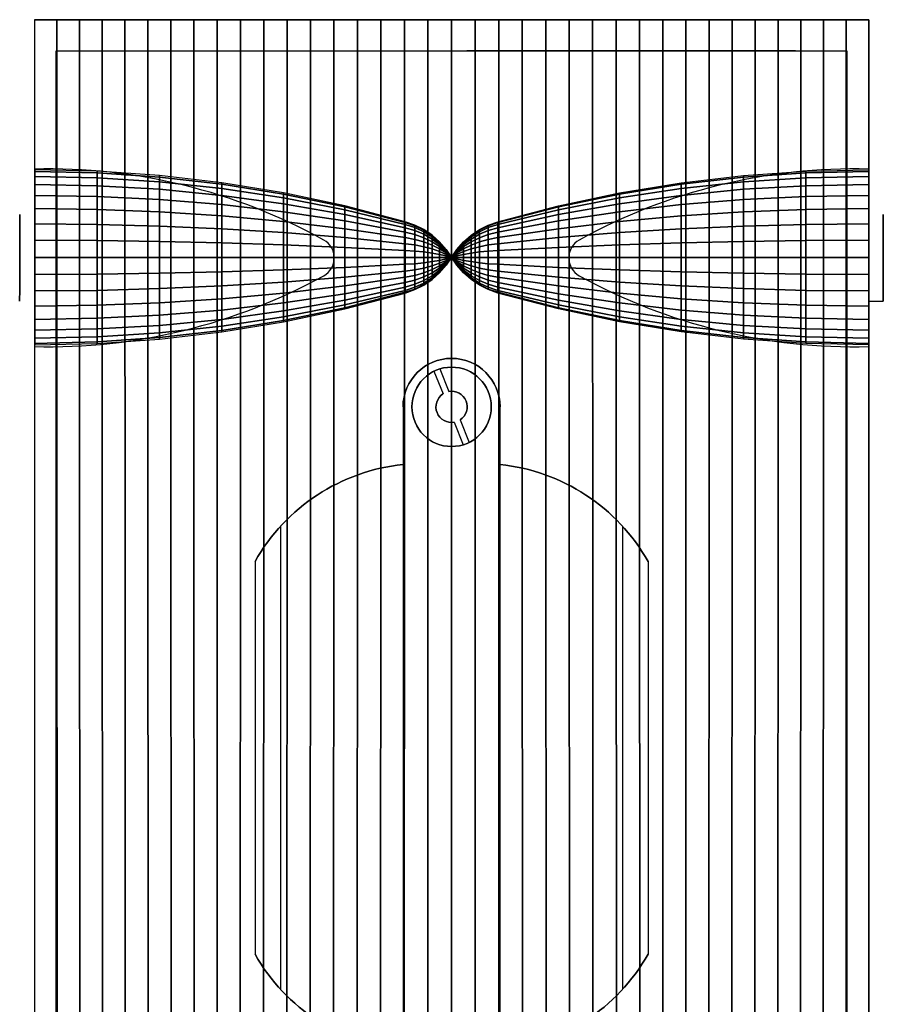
# Model space of a CAD drawing. Extents: x -12.2 to -1.6, y 35.5 to 53.9.
# Tile 2 of 2: x -12.2 to -1.6, y 41.8 to 53.9. Entities that reach past the tile are written whole.
import ezdxf

# ---------------------------------------------------------------- set-up
doc = ezdxf.new("R2010")
doc.units = 0
doc.header["$LTSCALE"] = 0.02
doc.header["$MEASUREMENT"] = 0
doc.layers.add('ES-DEV', color=30, linetype='CONTINUOUS')

msp = doc.modelspace()

# ---------------------------------------------------------------- linework, layer by layer
at = {"layer": 'ES-DEV'}
for p, q in [((-1.76, 53.885, 23.75), (-1.76, 36.598, 23.75)), ((-1.76, 39.249, 22.95), (-1.76, 50.436, 22.95)), ((-1.76, 50.436, 23.75), (-1.582, 50.436, 23.75)), ((-7.015, 49.607, 24.55), (-6.904, 49.33, 24.55)), ((-7.086, 49.579, 24.55), (-6.975, 49.302, 24.55)), ((-7.464, 49.142, 24.55), (-7.464, 40.542, 24.55)), ((-6.277, 49.142, 24.55), (-6.277, 40.542, 24.55)), ((-6.765, 48.983, 24.55), (-6.654, 48.706, 24.55)), ((-6.837, 48.955, 24.55), (-6.726, 48.677, 24.55)), ((-8.964, 47.679, 24.55), (-8.964, 42.006, 24.55)), ((-4.777, 47.679, 24.55), (-4.777, 42.006, 24.55)), ((-9.277, 47.249, 24.55), (-9.277, 42.436, 24.55)), ((-4.464, 47.249, 24.55), (-4.464, 42.436, 24.55))]:
    msp.add_line(p, q, dxfattribs=at)
at = {"layer": 'ES-DEV', "extrusion": (0, 4.44089e-16, -1)}
for p, q in [((-1.76, 53.885, -0.8), (-1.76, 36.598, -0.8)), ((-1.76, 39.249), (-1.76, 50.436)), ((-1.76, 50.436, -0.8), (-1.582, 50.436, -0.8)), ((-7.015, 49.607, -1.6), (-6.904, 49.33, -1.6)), ((-7.086, 49.579, -1.6), (-6.975, 49.302, -1.6)), ((-7.464, 49.142, -1.6), (-7.464, 40.542, -1.6)), ((-6.277, 49.142, -1.6), (-6.277, 40.542, -1.6)), ((-6.765, 48.983, -1.6), (-6.654, 48.706, -1.6)), ((-6.837, 48.955, -1.6), (-6.726, 48.677, -1.6)), ((-8.964, 47.679, -1.6), (-8.964, 42.006, -1.6)), ((-4.777, 47.679, -1.6), (-4.777, 42.006, -1.6)), ((-9.277, 47.249, -1.6), (-9.277, 42.436, -1.6)), ((-4.464, 47.249, -1.6), (-4.464, 42.436, -1.6))]:
    msp.add_line(p, q, dxfattribs=at)
at = {"layer": 'ES-DEV', "extrusion": (-0.00020547, -1, 9.29108e-05)}
for p, q in [((-6.656, 53.504, 8.888), (-6.683, 53.504, 4.763)), ((-3.438, 53.503, 3.992), (-5.938, 53.504, 4.008)), ((-3.402, 53.504, 9.617), (-5.902, 53.504, 9.633)), ((-3.681, 53.503, 4.994), (-5.681, 53.504, 5.007)), ((-5.658, 53.504, 8.631), (-5.681, 53.504, 5.007)), ((-3.658, 53.504, 8.619), (-5.658, 53.504, 8.631)), ((-5.246, 53.504, 5.309), (-4.058, 53.503, 5.302)), ((-5.237, 53.504, 6.684), (-5.246, 53.504, 5.309)), ((-5.237, 53.504, 6.684), (-4.05, 53.504, 6.677)), ((-5.235, 53.504, 6.976), (-4.048, 53.504, 6.968)), ((-5.226, 53.504, 8.351), (-5.235, 53.504, 6.976)), ((-5.226, 53.504, 8.351), (-4.039, 53.504, 8.343)), ((-4.728, 53.504, 6.396), (-4.563, 53.504, 6.395)), ((-4.728, 53.504, 6.396), (-4.728, 53.504, 6.334)), ((-4.717, 53.504, 8.063), (-4.552, 53.504, 8.062)), ((-4.717, 53.504, 8.063), (-4.717, 53.504, 8)), ((-4.713, 53.504, 5.597), (-4.588, 53.504, 5.596)), ((-4.713, 53.504, 5.649), (-4.713, 53.504, 5.597)), ((-4.702, 53.504, 7.263), (-4.577, 53.504, 7.262)), ((-4.702, 53.504, 7.316), (-4.702, 53.504, 7.263)), ((-4.588, 53.504, 5.648), (-4.588, 53.504, 5.596)), ((-4.577, 53.504, 7.315), (-4.577, 53.504, 7.262)), ((-4.563, 53.504, 6.395), (-4.563, 53.504, 6.333)), ((-4.552, 53.504, 8.062), (-4.552, 53.504, 7.999)), ((-4.05, 53.504, 6.677), (-4.058, 53.503, 5.302)), ((-4.039, 53.504, 8.343), (-4.048, 53.504, 6.968)), ((-3.658, 53.504, 8.619), (-3.681, 53.503, 4.994)), ((-2.656, 53.503, 8.862), (-2.683, 53.503, 4.737))]:
    msp.add_line(p, q, dxfattribs=at)
at = {"layer": 'ES-DEV'}
for points, elevation in [([(-1.76, 36.598), (-1.76, 53.885), (-11.98, 53.885), (-11.98, 36.598, 0.159017), (-1.766, 36.596, 0.000093)], 22.95), ([(-1.76, 51.499), (-1.76, 53.885), (-11.98, 53.885), (-11.98, 36.598, 0.159112), (-1.76, 36.598), (-1.76, 38.186)], 23.75)]:
    msp.add_lwpolyline(points, format="xyb", close=True, dxfattribs=dict(at, elevation=elevation))
at = {"layer": 'ES-DEV', "extrusion": (0, 4.44089e-16, -1)}
msp.add_lwpolyline([(1.76, 36.598), (1.76, 53.885), (11.98, 53.885), (11.98, 36.598, -0.159017), (1.766, 36.596, -0.000093)], format="xyb", close=True, dxfattribs=at)
at = {"layer": 'ES-DEV', "extrusion": (0, 4.44089e-16, -1), "elevation": 0.8}
msp.add_lwpolyline([(1.76, 51.499), (1.76, 53.885), (11.98, 53.885), (11.98, 36.598, -0.159112), (1.76, 36.598), (1.76, 38.186)], format="xyb", close=True, dxfattribs=at)
at = {"layer": 'ES-DEV'}
msp.add_lwpolyline([(-11.714, 37.817), (-11.714, 53.504), (-2.027, 53.504), (-2.027, 37.817, -0.34076)], format="xyb", close=True, dxfattribs=at)
at = {"layer": 'ES-DEV', "extrusion": (0, 4.44089e-16, -1), "elevation": 0.8}
for points in [[(11.98, 49.88, -0.133145), (8.435, 50.749, -0.589885), (8.435, 51.186, -0.133145), (11.98, 52.055)], [(1.76, 52.055, -0.133145), (5.306, 51.186, -0.589885), (5.306, 50.749, -0.133145), (1.76, 49.88)]]:
    msp.add_lwpolyline(points, format="xyb", dxfattribs=at)
at = {"layer": 'ES-DEV', "elevation": 23.75}
for points in [[(-11.98, 49.88, 0.133145), (-8.435, 50.749, 0.589885), (-8.435, 51.186, 0.133145), (-11.98, 52.055)], [(-1.76, 52.055, 0.133145), (-5.306, 51.186, 0.589885), (-5.306, 50.749, 0.133145), (-1.76, 49.88)]]:
    msp.add_lwpolyline(points, format="xyb", dxfattribs=at)
at = {"layer": 'ES-DEV', "extrusion": (-0.00020547, -1, 9.29108e-05)}
for centre, radius in [((-4.659, 5.998, -53.502), 0.287), ((-4.648, 7.665, -53.502), 0.287), ((-4.659, 5.998, -53.502), 0.163), ((-4.648, 7.665, -53.502), 0.163)]:
    msp.add_circle(centre, radius, dxfattribs=at)
at = {"layer": 'ES-DEV', "extrusion": (-1, 0.000336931, -9.11055e-16)}
msp.add_circle((-50.965, 23.75, 12.177), 0.531, dxfattribs=at)
at = {"layer": 'ES-DEV', "extrusion": (-1, 0.000336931, 9.11205e-16)}
msp.add_circle((-50.965, -0.8, 12.177), 0.531, dxfattribs=at)
at = {"layer": 'ES-DEV', "extrusion": (1, -2.22045e-16, 2.22045e-16)}
msp.add_circle((50.967, 23.75, -1.582), 0.531, dxfattribs=at)
at = {"layer": 'ES-DEV', "extrusion": (1, -2.22045e-16, -2.22045e-16)}
msp.add_circle((50.967, -0.8, -1.582), 0.531, dxfattribs=at)
at = {"layer": 'ES-DEV'}
msp.add_circle((-6.87, 49.142, 24.55), 0.486, dxfattribs=at)
at = {"layer": 'ES-DEV', "extrusion": (0, 4.44089e-16, -1)}
msp.add_circle((6.87, 49.142, 1.6), 0.486, dxfattribs=at)
at = {"layer": 'ES-DEV', "extrusion": (1.22461e-16, 1, 2.22045e-16)}
for centre, start, end in [((6.87, 7.829, 53.885), 72.2048, 107.7952), ((6.87, 15.121, 53.885), 252.2048, 287.7952)]:
    msp.add_arc(centre, 16.721, start, end, dxfattribs=at)
at = {"layer": 'ES-DEV', "extrusion": (-0.00020547, -1, 9.29108e-05)}
for centre, radius, start, end in [((-5.944, 4.763, -53.502), 0.75, 179.6306, 269.6306), ((-5.917, 8.888, -53.502), 0.75, 89.6306, 179.6306), ((-4.659, 5.998, -53.502), 0.35, 103.246, 259.344), ((-4.648, 7.665, -53.502), 0.35, 103.246, 259.344), ((-4.659, 5.998, -53.502), 0.35, 279.9171, 76.0151), ((-4.648, 7.665, -53.502), 0.35, 279.9171, 76.0151), ((-3.444, 4.747, -53.502), 0.75, 269.6306, 359.6306), ((-3.417, 8.872, -53.502), 0.75, 359.6306, 89.6306)]:
    msp.add_arc(centre, radius, start, end, dxfattribs=at)
at = {"layer": 'ES-DEV'}
for centre, radius, start, end in [((-6.87, 49.142, 24.55), 0.594, 0, 180), ((-6.87, 49.142, 24.55), 0.191, 123.4303, 280.1832), ((-6.87, 49.142, 24.55), 0.191, 303.4303, 100.1832), ((-7.217, 46.081, 24.55), 2.368, 95.9993, 150.4641), ((-6.524, 46.081, 24.55), 2.368, 29.5359, 84.0007), ((-7.217, 43.603, 24.55), 2.368, 209.5359, 264.0007), ((-6.524, 43.603, 24.55), 2.368, 275.9993, 330.4641)]:
    msp.add_arc(centre, radius, start, end, dxfattribs=at)
at = {"layer": 'ES-DEV', "extrusion": (0, 4.44089e-16, -1)}
for centre, radius, start, end in [((6.87, 49.142, 1.6), 0.594, 0, 180), ((6.87, 49.142, 1.6), 0.191, 79.8168, 236.5697), ((6.87, 49.142, 1.6), 0.191, 259.8168, 56.5697), ((7.217, 46.081, 1.6), 2.368, 29.5359, 84.0007), ((6.524, 46.081, 1.6), 2.368, 95.9993, 150.4641), ((7.217, 43.603, 1.6), 2.368, 275.9993, 330.4641), ((6.524, 43.603, 1.6), 2.368, 209.5359, 264.0007)]:
    msp.add_arc(centre, radius, start, end, dxfattribs=at)

# ---------------------------------------------------------------- meshes
at = {"layer": 'ES-DEV'}
mesh = msp.add_polymesh((2, 37), dxfattribs=at)
for k, corner in enumerate([(-1.76, 53.885, 23.75), (-2.036, 53.885, 23.836), (-2.313, 53.885, 23.917), (-2.591, 53.885, 23.993), (-2.87, 53.885, 24.065), (-3.151, 53.885, 24.131), (-3.433, 53.885, 24.193), (-3.716, 53.885, 24.25), (-4, 53.885, 24.302), (-4.284, 53.885, 24.349), (-4.57, 53.885, 24.391), (-4.856, 53.885, 24.428), (-5.142, 53.885, 24.46), (-5.43, 53.885, 24.488), (-5.717, 53.885, 24.51), (-6.005, 53.885, 24.528), (-6.293, 53.885, 24.54), (-6.582, 53.885, 24.548), (-6.87, 53.885, 24.55), (-7.159, 53.885, 24.548), (-7.447, 53.885, 24.54), (-7.735, 53.885, 24.528), (-8.023, 53.885, 24.51), (-8.311, 53.885, 24.488), (-8.598, 53.885, 24.46), (-8.885, 53.885, 24.428), (-9.171, 53.885, 24.391), (-9.457, 53.885, 24.349), (-9.741, 53.885, 24.302), (-10.025, 53.885, 24.25), (-10.308, 53.885, 24.193), (-10.59, 53.885, 24.131), (-10.87, 53.885, 24.065), (-11.15, 53.885, 23.993), (-11.428, 53.885, 23.917), (-11.705, 53.885, 23.836), (-11.98, 53.885, 23.75), (-1.76, 36.598, 23.75), (-2.039, 36.55, 23.815), (-2.318, 36.501, 23.88), (-2.597, 36.453, 23.945), (-2.876, 36.406, 24.008), (-3.156, 36.361, 24.07), (-3.436, 36.316, 24.13), (-3.718, 36.273, 24.187), (-4, 36.232, 24.243), (-4.283, 36.194, 24.295), (-4.566, 36.157, 24.343), (-4.851, 36.124, 24.388), (-5.137, 36.094, 24.428), (-5.424, 36.068, 24.463), (-5.712, 36.046, 24.493), (-6.001, 36.028, 24.517), (-6.29, 36.015, 24.535), (-6.58, 36.006, 24.546), (-6.87, 36.004, 24.55), (-7.16, 36.007, 24.546), (-7.45, 36.015, 24.535), (-7.74, 36.028, 24.517), (-8.028, 36.046, 24.493), (-8.316, 36.069, 24.463), (-8.603, 36.095, 24.427), (-8.889, 36.125, 24.387), (-9.174, 36.158, 24.342), (-9.458, 36.194, 24.294), (-9.741, 36.233, 24.242), (-10.023, 36.274, 24.187), (-10.304, 36.316, 24.129), (-10.585, 36.361, 24.069), (-10.865, 36.407, 24.008), (-11.144, 36.454, 23.945), (-11.423, 36.501, 23.88), (-11.702, 36.55, 23.815), (-11.98, 36.598, 23.75)]):
    mesh.set_mesh_vertex(divmod(k, 37), corner)
mesh = msp.add_polymesh((2, 37), dxfattribs=at)
for k, corner in enumerate([(-1.76, 53.885, -0.8), (-2.036, 53.885, -0.886), (-2.313, 53.885, -0.967), (-2.591, 53.885, -1.043), (-2.87, 53.885, -1.115), (-3.151, 53.885, -1.181), (-3.433, 53.885, -1.243), (-3.716, 53.885, -1.3), (-4, 53.885, -1.352), (-4.284, 53.885, -1.399), (-4.57, 53.885, -1.441), (-4.856, 53.885, -1.478), (-5.142, 53.885, -1.51), (-5.43, 53.885, -1.538), (-5.717, 53.885, -1.56), (-6.005, 53.885, -1.578), (-6.293, 53.885, -1.59), (-6.582, 53.885, -1.598), (-6.87, 53.885, -1.6), (-7.159, 53.885, -1.598), (-7.447, 53.885, -1.59), (-7.735, 53.885, -1.578), (-8.023, 53.885, -1.56), (-8.311, 53.885, -1.538), (-8.598, 53.885, -1.51), (-8.885, 53.885, -1.478), (-9.171, 53.885, -1.441), (-9.457, 53.885, -1.399), (-9.741, 53.885, -1.352), (-10.025, 53.885, -1.3), (-10.308, 53.885, -1.243), (-10.59, 53.885, -1.181), (-10.87, 53.885, -1.115), (-11.15, 53.885, -1.043), (-11.428, 53.885, -0.967), (-11.705, 53.885, -0.886), (-11.98, 53.885, -0.8), (-1.76, 36.598, -0.8), (-2.039, 36.55, -0.865), (-2.318, 36.501, -0.93), (-2.597, 36.453, -0.995), (-2.876, 36.406, -1.058), (-3.156, 36.361, -1.12), (-3.436, 36.316, -1.18), (-3.718, 36.273, -1.237), (-4, 36.232, -1.293), (-4.283, 36.194, -1.345), (-4.566, 36.157, -1.393), (-4.851, 36.124, -1.438), (-5.137, 36.094, -1.478), (-5.424, 36.068, -1.513), (-5.712, 36.046, -1.543), (-6.001, 36.028, -1.567), (-6.29, 36.015, -1.585), (-6.58, 36.006, -1.596), (-6.87, 36.004, -1.6), (-7.16, 36.007, -1.596), (-7.45, 36.015, -1.585), (-7.74, 36.028, -1.567), (-8.028, 36.046, -1.543), (-8.316, 36.069, -1.513), (-8.603, 36.095, -1.477), (-8.889, 36.125, -1.437), (-9.174, 36.158, -1.392), (-9.458, 36.194, -1.344), (-9.741, 36.233, -1.292), (-10.023, 36.274, -1.237), (-10.304, 36.316, -1.179), (-10.585, 36.361, -1.119), (-10.865, 36.407, -1.058), (-11.144, 36.454, -0.995), (-11.423, 36.501, -0.93), (-11.702, 36.55, -0.865), (-11.98, 36.598, -0.8)]):
    mesh.set_mesh_vertex(divmod(k, 37), corner)
mesh = msp.add_polymesh((17, 13), dxfattribs=at)
for k, corner in enumerate([(-6.866, 50.967, 23.75), (-6.935, 51.07, 23.75), (-7.017, 51.162, 23.75), (-7.109, 51.244, 23.75), (-7.211, 51.313, 23.75), (-7.321, 51.369, 23.75), (-7.437, 51.41, 23.75), (-8.179, 51.604, 23.75), (-8.928, 51.763, 23.75), (-9.685, 51.887, 23.75), (-10.446, 51.976, 23.75), (-11.21, 52.029, 23.75), (-11.976, 52.047, 23.75), (-6.866, 50.968, 23.749), (-6.935, 51.068, 23.769), (-7.017, 51.159, 23.787), (-7.109, 51.239, 23.803), (-7.211, 51.307, 23.816), (-7.321, 51.361, 23.827), (-7.437, 51.402, 23.835), (-8.179, 51.592, 23.873), (-8.928, 51.748, 23.904), (-9.685, 51.869, 23.928), (-10.446, 51.956, 23.946), (-11.21, 52.009, 23.956), (-11.976, 52.026, 23.959), (-6.866, 50.968, 23.748), (-6.935, 51.062, 23.787), (-7.017, 51.148, 23.822), (-7.109, 51.223, 23.854), (-7.211, 51.287, 23.88), (-7.321, 51.339, 23.901), (-7.437, 51.377, 23.917), (-8.179, 51.556, 23.991), (-8.928, 51.703, 24.052), (-9.685, 51.817, 24.1), (-10.446, 51.899, 24.134), (-11.21, 51.949, 24.154), (-11.976, 51.965, 24.161), (-6.866, 50.968, 23.747), (-6.935, 51.053, 23.804), (-7.017, 51.131, 23.855), (-7.109, 51.198, 23.9), (-7.211, 51.256, 23.939), (-7.321, 51.302, 23.97), (-7.437, 51.337, 23.993), (-8.179, 51.498, 24.1), (-8.928, 51.63, 24.189), (-9.685, 51.733, 24.258), (-10.446, 51.807, 24.307), (-11.21, 51.851, 24.337), (-11.976, 51.866, 24.346), (-6.866, 50.969, 23.746), (-6.935, 51.041, 23.818), (-7.017, 51.107, 23.884), (-7.109, 51.165, 23.941), (-7.211, 51.214, 23.99), (-7.321, 51.253, 24.03), (-7.437, 51.282, 24.059), (-8.179, 51.419, 24.196), (-8.928, 51.532, 24.308), (-9.685, 51.619, 24.396), (-10.446, 51.682, 24.459), (-11.21, 51.72, 24.497), (-11.976, 51.732, 24.509), (-6.866, 50.97, 23.745), (-6.935, 51.027, 23.83), (-7.017, 51.078, 23.907), (-7.109, 51.124, 23.975), (-7.211, 51.162, 24.033), (-7.321, 51.193, 24.079), (-7.437, 51.216, 24.113), (-8.179, 51.324, 24.274), (-8.928, 51.412, 24.407), (-9.685, 51.481, 24.51), (-10.446, 51.53, 24.583), (-11.21, 51.56, 24.628), (-11.976, 51.57, 24.643), (-6.866, 50.971, 23.745), (-6.935, 51.01, 23.839), (-7.017, 51.046, 23.925), (-7.109, 51.077, 24), (-7.211, 51.103, 24.064), (-7.321, 51.125, 24.116), (-7.437, 51.141, 24.154), (-8.179, 51.215, 24.333), (-8.928, 51.276, 24.48), (-9.685, 51.323, 24.594), (-10.446, 51.357, 24.676), (-11.21, 51.377, 24.725), (-11.976, 51.384, 24.742), (-6.866, 50.972, 23.744), (-6.935, 50.992, 23.845), (-7.017, 51.01, 23.935), (-7.109, 51.026, 24.015), (-7.211, 51.04, 24.083), (-7.321, 51.051, 24.138), (-7.437, 51.059, 24.179), (-8.179, 51.096, 24.369), (-8.928, 51.127, 24.524), (-9.685, 51.152, 24.646), (-10.446, 51.169, 24.733), (-11.21, 51.179, 24.785), (-11.976, 51.183, 24.803), (-6.866, 50.973, 23.744), (-6.935, 50.973, 23.846), (-7.017, 50.973, 23.939), (-7.109, 50.973, 24.021), (-7.211, 50.973, 24.09), (-7.321, 50.973, 24.146), (-7.437, 50.973, 24.187), (-8.179, 50.973, 24.381), (-8.928, 50.973, 24.54), (-9.685, 50.973, 24.664), (-10.446, 50.973, 24.752), (-11.21, 50.973, 24.806), (-11.976, 50.973, 24.824), (-6.866, 50.974, 23.744), (-6.935, 50.955, 23.845), (-7.017, 50.936, 23.935), (-7.109, 50.921, 24.015), (-7.211, 50.907, 24.083), (-7.321, 50.896, 24.138), (-7.437, 50.888, 24.179), (-8.179, 50.85, 24.369), (-8.928, 50.819, 24.524), (-9.685, 50.795, 24.646), (-10.446, 50.778, 24.733), (-11.21, 50.767, 24.785), (-11.976, 50.764, 24.803), (-6.866, 50.976, 23.745), (-6.935, 50.936, 23.839), (-7.017, 50.901, 23.925), (-7.109, 50.87, 24), (-7.211, 50.843, 24.064), (-7.321, 50.822, 24.116), (-7.437, 50.806, 24.154), (-8.179, 50.732, 24.333), (-8.928, 50.671, 24.48), (-9.685, 50.624, 24.594), (-10.446, 50.59, 24.676), (-11.21, 50.569, 24.725), (-11.976, 50.563, 24.742), (-6.866, 50.977, 23.745), (-6.935, 50.92, 23.83), (-7.017, 50.868, 23.907), (-7.109, 50.823, 23.975), (-7.211, 50.784, 24.033), (-7.321, 50.753, 24.079), (-7.437, 50.73, 24.113), (-8.179, 50.623, 24.274), (-8.928, 50.535, 24.407), (-9.685, 50.466, 24.51), (-10.446, 50.416, 24.583), (-11.21, 50.387, 24.628), (-11.976, 50.377, 24.643), (-6.866, 50.977, 23.746), (-6.935, 50.905, 23.818), (-7.017, 50.84, 23.884), (-7.109, 50.782, 23.941), (-7.211, 50.733, 23.99), (-7.321, 50.693, 24.03), (-7.437, 50.664, 24.059), (-8.179, 50.527, 24.196), (-8.928, 50.415, 24.308), (-9.685, 50.327, 24.396), (-10.446, 50.265, 24.459), (-11.21, 50.227, 24.497), (-11.976, 50.214, 24.509), (-6.866, 50.978, 23.747), (-6.935, 50.893, 23.804), (-7.017, 50.816, 23.855), (-7.109, 50.748, 23.9), (-7.211, 50.691, 23.939), (-7.321, 50.644, 23.97), (-7.437, 50.61, 23.993), (-8.179, 50.449, 24.1), (-8.928, 50.317, 24.189), (-9.685, 50.214, 24.258), (-10.446, 50.14, 24.307), (-11.21, 50.096, 24.337), (-11.976, 50.081, 24.346), (-6.866, 50.979, 23.748), (-6.935, 50.884, 23.787), (-7.017, 50.799, 23.822), (-7.109, 50.723, 23.854), (-7.211, 50.659, 23.88), (-7.321, 50.608, 23.901), (-7.437, 50.569, 23.917), (-8.179, 50.391, 23.991), (-8.928, 50.244, 24.052), (-9.685, 50.129, 24.1), (-10.446, 50.047, 24.134), (-11.21, 49.998, 24.154), (-11.976, 49.982, 24.161), (-6.866, 50.979, 23.749), (-6.935, 50.879, 23.769), (-7.017, 50.788, 23.787), (-7.109, 50.708, 23.803), (-7.211, 50.64, 23.816), (-7.321, 50.585, 23.827), (-7.437, 50.545, 23.835), (-8.179, 50.355, 23.873), (-8.928, 50.199, 23.904), (-9.685, 50.077, 23.928), (-10.446, 49.99, 23.946), (-11.21, 49.938, 23.956), (-11.976, 49.92, 23.959), (-6.866, 50.979, 23.75), (-6.935, 50.877, 23.75), (-7.017, 50.784, 23.75), (-7.109, 50.703, 23.75), (-7.211, 50.633, 23.75), (-7.321, 50.578, 23.75), (-7.437, 50.536, 23.75), (-8.179, 50.343, 23.75), (-8.928, 50.184, 23.75), (-9.685, 50.06, 23.75), (-10.446, 49.971, 23.75), (-11.21, 49.918, 23.75), (-11.976, 49.9, 23.75)]):
    mesh.set_mesh_vertex(divmod(k, 13), corner)
mesh = msp.add_polymesh((17, 13), dxfattribs=at)
for k, corner in enumerate([(-6.866, 50.967, -0.8), (-6.935, 51.07, -0.8), (-7.017, 51.162, -0.8), (-7.109, 51.244, -0.8), (-7.211, 51.313, -0.8), (-7.321, 51.369, -0.8), (-7.437, 51.41, -0.8), (-8.179, 51.604, -0.8), (-8.928, 51.763, -0.8), (-9.685, 51.887, -0.8), (-10.446, 51.976, -0.8), (-11.21, 52.029, -0.8), (-11.976, 52.047, -0.8), (-6.866, 50.968, -0.799), (-6.935, 51.068, -0.819), (-7.017, 51.159, -0.837), (-7.109, 51.239, -0.853), (-7.211, 51.307, -0.866), (-7.321, 51.361, -0.877), (-7.437, 51.402, -0.885), (-8.179, 51.592, -0.923), (-8.928, 51.748, -0.954), (-9.685, 51.869, -0.978), (-10.446, 51.956, -0.996), (-11.21, 52.009, -1.006), (-11.976, 52.026, -1.009), (-6.866, 50.968, -0.798), (-6.935, 51.062, -0.837), (-7.017, 51.148, -0.872), (-7.109, 51.223, -0.904), (-7.211, 51.287, -0.93), (-7.321, 51.339, -0.951), (-7.437, 51.377, -0.967), (-8.179, 51.556, -1.041), (-8.928, 51.703, -1.102), (-9.685, 51.817, -1.15), (-10.446, 51.899, -1.184), (-11.21, 51.949, -1.204), (-11.976, 51.965, -1.211), (-6.866, 50.968, -0.797), (-6.935, 51.053, -0.854), (-7.017, 51.131, -0.905), (-7.109, 51.198, -0.95), (-7.211, 51.256, -0.989), (-7.321, 51.302, -1.02), (-7.437, 51.337, -1.043), (-8.179, 51.498, -1.15), (-8.928, 51.63, -1.239), (-9.685, 51.733, -1.308), (-10.446, 51.807, -1.357), (-11.21, 51.851, -1.387), (-11.976, 51.866, -1.396), (-6.866, 50.969, -0.796), (-6.935, 51.041, -0.868), (-7.017, 51.107, -0.934), (-7.109, 51.165, -0.991), (-7.211, 51.214, -1.04), (-7.321, 51.253, -1.08), (-7.437, 51.282, -1.109), (-8.179, 51.419, -1.246), (-8.928, 51.532, -1.358), (-9.685, 51.619, -1.446), (-10.446, 51.682, -1.509), (-11.21, 51.72, -1.547), (-11.976, 51.732, -1.559), (-6.866, 50.97, -0.795), (-6.935, 51.027, -0.88), (-7.017, 51.078, -0.957), (-7.109, 51.124, -1.025), (-7.211, 51.162, -1.083), (-7.321, 51.193, -1.129), (-7.437, 51.216, -1.163), (-8.179, 51.324, -1.324), (-8.928, 51.412, -1.457), (-9.685, 51.481, -1.56), (-10.446, 51.53, -1.633), (-11.21, 51.56, -1.678), (-11.976, 51.57, -1.693), (-6.866, 50.971, -0.795), (-6.935, 51.01, -0.889), (-7.017, 51.046, -0.975), (-7.109, 51.077, -1.05), (-7.211, 51.103, -1.114), (-7.321, 51.125, -1.166), (-7.437, 51.141, -1.204), (-8.179, 51.215, -1.383), (-8.928, 51.276, -1.53), (-9.685, 51.323, -1.644), (-10.446, 51.357, -1.726), (-11.21, 51.377, -1.775), (-11.976, 51.384, -1.792), (-6.866, 50.972, -0.794), (-6.935, 50.992, -0.895), (-7.017, 51.01, -0.985), (-7.109, 51.026, -1.065), (-7.211, 51.04, -1.133), (-7.321, 51.051, -1.188), (-7.437, 51.059, -1.229), (-8.179, 51.096, -1.419), (-8.928, 51.127, -1.574), (-9.685, 51.152, -1.696), (-10.446, 51.169, -1.783), (-11.21, 51.179, -1.835), (-11.976, 51.183, -1.853), (-6.866, 50.973, -0.794), (-6.935, 50.973, -0.896), (-7.017, 50.973, -0.989), (-7.109, 50.973, -1.071), (-7.211, 50.973, -1.14), (-7.321, 50.973, -1.196), (-7.437, 50.973, -1.237), (-8.179, 50.973, -1.431), (-8.928, 50.973, -1.59), (-9.685, 50.973, -1.714), (-10.446, 50.973, -1.802), (-11.21, 50.973, -1.856), (-11.976, 50.973, -1.874), (-6.866, 50.974, -0.794), (-6.935, 50.955, -0.895), (-7.017, 50.936, -0.985), (-7.109, 50.921, -1.065), (-7.211, 50.907, -1.133), (-7.321, 50.896, -1.188), (-7.437, 50.888, -1.229), (-8.179, 50.85, -1.419), (-8.928, 50.819, -1.574), (-9.685, 50.795, -1.696), (-10.446, 50.778, -1.783), (-11.21, 50.767, -1.835), (-11.976, 50.764, -1.853), (-6.866, 50.976, -0.795), (-6.935, 50.936, -0.889), (-7.017, 50.901, -0.975), (-7.109, 50.87, -1.05), (-7.211, 50.843, -1.114), (-7.321, 50.822, -1.166), (-7.437, 50.806, -1.204), (-8.179, 50.732, -1.383), (-8.928, 50.671, -1.53), (-9.685, 50.624, -1.644), (-10.446, 50.59, -1.726), (-11.21, 50.569, -1.775), (-11.976, 50.563, -1.792), (-6.866, 50.977, -0.795), (-6.935, 50.92, -0.88), (-7.017, 50.868, -0.957), (-7.109, 50.823, -1.025), (-7.211, 50.784, -1.083), (-7.321, 50.753, -1.129), (-7.437, 50.73, -1.163), (-8.179, 50.623, -1.324), (-8.928, 50.535, -1.457), (-9.685, 50.466, -1.56), (-10.446, 50.416, -1.633), (-11.21, 50.387, -1.678), (-11.976, 50.377, -1.693), (-6.866, 50.977, -0.796), (-6.935, 50.905, -0.868), (-7.017, 50.84, -0.934), (-7.109, 50.782, -0.991), (-7.211, 50.733, -1.04), (-7.321, 50.693, -1.08), (-7.437, 50.664, -1.109), (-8.179, 50.527, -1.246), (-8.928, 50.415, -1.358), (-9.685, 50.327, -1.446), (-10.446, 50.265, -1.509), (-11.21, 50.227, -1.547), (-11.976, 50.214, -1.559), (-6.866, 50.978, -0.797), (-6.935, 50.893, -0.854), (-7.017, 50.816, -0.905), (-7.109, 50.748, -0.95), (-7.211, 50.691, -0.989), (-7.321, 50.644, -1.02), (-7.437, 50.61, -1.043), (-8.179, 50.449, -1.15), (-8.928, 50.317, -1.239), (-9.685, 50.214, -1.308), (-10.446, 50.14, -1.357), (-11.21, 50.096, -1.387), (-11.976, 50.081, -1.396), (-6.866, 50.979, -0.798), (-6.935, 50.884, -0.837), (-7.017, 50.799, -0.872), (-7.109, 50.723, -0.904), (-7.211, 50.659, -0.93), (-7.321, 50.608, -0.951), (-7.437, 50.569, -0.967), (-8.179, 50.391, -1.041), (-8.928, 50.244, -1.102), (-9.685, 50.129, -1.15), (-10.446, 50.047, -1.184), (-11.21, 49.998, -1.204), (-11.976, 49.982, -1.211), (-6.866, 50.979, -0.799), (-6.935, 50.879, -0.819), (-7.017, 50.788, -0.837), (-7.109, 50.708, -0.853), (-7.211, 50.64, -0.866), (-7.321, 50.585, -0.877), (-7.437, 50.545, -0.885), (-8.179, 50.355, -0.923), (-8.928, 50.199, -0.954), (-9.685, 50.077, -0.978), (-10.446, 49.99, -0.996), (-11.21, 49.938, -1.006), (-11.976, 49.92, -1.009), (-6.866, 50.979, -0.8), (-6.935, 50.877, -0.8), (-7.017, 50.784, -0.8), (-7.109, 50.703, -0.8), (-7.211, 50.633, -0.8), (-7.321, 50.578, -0.8), (-7.437, 50.536, -0.8), (-8.179, 50.343, -0.8), (-8.928, 50.184, -0.8), (-9.685, 50.06, -0.8), (-10.446, 49.971, -0.8), (-11.21, 49.918, -0.8), (-11.976, 49.9, -0.8)]):
    mesh.set_mesh_vertex(divmod(k, 13), corner)
mesh = msp.add_polymesh((17, 13), dxfattribs=at)
for k, corner in enumerate([(-6.874, 50.967, 23.75), (-6.805, 51.07, 23.75), (-6.724, 51.162, 23.75), (-6.632, 51.244, 23.75), (-6.53, 51.313, 23.75), (-6.42, 51.369, 23.75), (-6.303, 51.41, 23.75), (-5.562, 51.604, 23.75), (-4.812, 51.763, 23.75), (-4.056, 51.887, 23.75), (-3.295, 51.976, 23.75), (-2.53, 52.029, 23.75), (-1.764, 52.047, 23.75), (-6.874, 50.968, 23.749), (-6.805, 51.068, 23.769), (-6.724, 51.159, 23.787), (-6.632, 51.239, 23.803), (-6.53, 51.307, 23.816), (-6.42, 51.361, 23.827), (-6.303, 51.402, 23.835), (-5.562, 51.592, 23.873), (-4.812, 51.748, 23.904), (-4.056, 51.869, 23.928), (-3.295, 51.956, 23.946), (-2.53, 52.009, 23.956), (-1.764, 52.026, 23.959), (-6.874, 50.968, 23.748), (-6.805, 51.062, 23.787), (-6.724, 51.148, 23.822), (-6.632, 51.223, 23.854), (-6.53, 51.287, 23.88), (-6.42, 51.339, 23.901), (-6.303, 51.377, 23.917), (-5.562, 51.556, 23.991), (-4.812, 51.703, 24.052), (-4.056, 51.817, 24.1), (-3.295, 51.899, 24.134), (-2.53, 51.949, 24.154), (-1.764, 51.965, 24.161), (-6.874, 50.968, 23.747), (-6.805, 51.053, 23.804), (-6.724, 51.131, 23.855), (-6.632, 51.198, 23.9), (-6.53, 51.256, 23.939), (-6.42, 51.302, 23.97), (-6.303, 51.337, 23.993), (-5.562, 51.498, 24.1), (-4.812, 51.63, 24.189), (-4.056, 51.733, 24.258), (-3.295, 51.807, 24.307), (-2.53, 51.851, 24.337), (-1.764, 51.866, 24.346), (-6.874, 50.969, 23.746), (-6.805, 51.041, 23.818), (-6.724, 51.107, 23.884), (-6.632, 51.165, 23.941), (-6.53, 51.214, 23.99), (-6.42, 51.253, 24.03), (-6.303, 51.282, 24.059), (-5.562, 51.419, 24.196), (-4.812, 51.532, 24.308), (-4.056, 51.619, 24.396), (-3.295, 51.682, 24.459), (-2.53, 51.72, 24.497), (-1.764, 51.732, 24.509), (-6.874, 50.97, 23.745), (-6.805, 51.027, 23.83), (-6.724, 51.078, 23.907), (-6.632, 51.124, 23.975), (-6.53, 51.162, 24.033), (-6.42, 51.193, 24.079), (-6.303, 51.216, 24.113), (-5.562, 51.324, 24.274), (-4.812, 51.412, 24.407), (-4.056, 51.481, 24.51), (-3.295, 51.53, 24.583), (-2.53, 51.56, 24.628), (-1.764, 51.57, 24.643), (-6.874, 50.971, 23.745), (-6.805, 51.01, 23.839), (-6.724, 51.046, 23.925), (-6.632, 51.077, 24), (-6.53, 51.103, 24.064), (-6.42, 51.125, 24.116), (-6.303, 51.141, 24.154), (-5.562, 51.215, 24.333), (-4.812, 51.276, 24.48), (-4.056, 51.323, 24.594), (-3.295, 51.357, 24.676), (-2.53, 51.377, 24.725), (-1.764, 51.384, 24.742), (-6.874, 50.972, 23.744), (-6.805, 50.992, 23.845), (-6.724, 51.01, 23.935), (-6.632, 51.026, 24.015), (-6.53, 51.04, 24.083), (-6.42, 51.051, 24.138), (-6.303, 51.059, 24.179), (-5.562, 51.096, 24.369), (-4.812, 51.127, 24.524), (-4.056, 51.152, 24.646), (-3.295, 51.169, 24.733), (-2.53, 51.179, 24.785), (-1.764, 51.183, 24.803), (-6.874, 50.973, 23.744), (-6.805, 50.973, 23.846), (-6.724, 50.973, 23.939), (-6.632, 50.973, 24.021), (-6.53, 50.973, 24.09), (-6.42, 50.973, 24.146), (-6.303, 50.973, 24.187), (-5.562, 50.973, 24.381), (-4.812, 50.973, 24.54), (-4.056, 50.973, 24.664), (-3.295, 50.973, 24.752), (-2.53, 50.973, 24.806), (-1.764, 50.973, 24.824), (-6.874, 50.974, 23.744), (-6.805, 50.955, 23.845), (-6.724, 50.936, 23.935), (-6.632, 50.921, 24.015), (-6.53, 50.907, 24.083), (-6.42, 50.896, 24.138), (-6.303, 50.888, 24.179), (-5.562, 50.85, 24.369), (-4.812, 50.819, 24.524), (-4.056, 50.795, 24.646), (-3.295, 50.778, 24.733), (-2.53, 50.767, 24.785), (-1.764, 50.764, 24.803), (-6.874, 50.976, 23.745), (-6.805, 50.936, 23.839), (-6.724, 50.901, 23.925), (-6.632, 50.87, 24), (-6.53, 50.843, 24.064), (-6.42, 50.822, 24.116), (-6.303, 50.806, 24.154), (-5.562, 50.732, 24.333), (-4.812, 50.671, 24.48), (-4.056, 50.624, 24.594), (-3.295, 50.59, 24.676), (-2.53, 50.569, 24.725), (-1.764, 50.563, 24.742), (-6.874, 50.977, 23.745), (-6.805, 50.92, 23.83), (-6.724, 50.868, 23.907), (-6.632, 50.823, 23.975), (-6.53, 50.784, 24.033), (-6.42, 50.753, 24.079), (-6.303, 50.73, 24.113), (-5.562, 50.623, 24.274), (-4.812, 50.535, 24.407), (-4.056, 50.466, 24.51), (-3.295, 50.416, 24.583), (-2.53, 50.387, 24.628), (-1.764, 50.377, 24.643), (-6.874, 50.977, 23.746), (-6.805, 50.905, 23.818), (-6.724, 50.84, 23.884), (-6.632, 50.782, 23.941), (-6.53, 50.733, 23.99), (-6.42, 50.693, 24.03), (-6.303, 50.664, 24.059), (-5.562, 50.527, 24.196), (-4.812, 50.415, 24.308), (-4.056, 50.327, 24.396), (-3.295, 50.265, 24.459), (-2.53, 50.227, 24.497), (-1.764, 50.214, 24.509), (-6.874, 50.978, 23.747), (-6.805, 50.893, 23.804), (-6.724, 50.816, 23.855), (-6.632, 50.748, 23.9), (-6.53, 50.691, 23.939), (-6.42, 50.644, 23.97), (-6.303, 50.61, 23.993), (-5.562, 50.449, 24.1), (-4.812, 50.317, 24.189), (-4.056, 50.214, 24.258), (-3.295, 50.14, 24.307), (-2.53, 50.096, 24.337), (-1.764, 50.081, 24.346), (-6.874, 50.979, 23.748), (-6.805, 50.884, 23.787), (-6.724, 50.799, 23.822), (-6.632, 50.723, 23.854), (-6.53, 50.659, 23.88), (-6.42, 50.608, 23.901), (-6.303, 50.569, 23.917), (-5.562, 50.391, 23.991), (-4.812, 50.244, 24.052), (-4.056, 50.129, 24.1), (-3.295, 50.047, 24.134), (-2.53, 49.998, 24.154), (-1.764, 49.982, 24.161), (-6.874, 50.979, 23.749), (-6.805, 50.879, 23.769), (-6.724, 50.788, 23.787), (-6.632, 50.708, 23.803), (-6.53, 50.64, 23.816), (-6.42, 50.585, 23.827), (-6.303, 50.545, 23.835), (-5.562, 50.355, 23.873), (-4.812, 50.199, 23.904), (-4.056, 50.077, 23.928), (-3.295, 49.99, 23.946), (-2.53, 49.938, 23.956), (-1.764, 49.92, 23.959), (-6.874, 50.979, 23.75), (-6.805, 50.877, 23.75), (-6.724, 50.784, 23.75), (-6.632, 50.703, 23.75), (-6.53, 50.633, 23.75), (-6.42, 50.578, 23.75), (-6.303, 50.536, 23.75), (-5.562, 50.343, 23.75), (-4.812, 50.184, 23.75), (-4.056, 50.06, 23.75), (-3.295, 49.971, 23.75), (-2.53, 49.918, 23.75), (-1.764, 49.9, 23.75)]):
    mesh.set_mesh_vertex(divmod(k, 13), corner)
mesh = msp.add_polymesh((17, 13), dxfattribs=at)
for k, corner in enumerate([(-6.874, 50.967, -0.8), (-6.805, 51.07, -0.8), (-6.724, 51.162, -0.8), (-6.632, 51.244, -0.8), (-6.53, 51.313, -0.8), (-6.42, 51.369, -0.8), (-6.303, 51.41, -0.8), (-5.562, 51.604, -0.8), (-4.812, 51.763, -0.8), (-4.056, 51.887, -0.8), (-3.295, 51.976, -0.8), (-2.53, 52.029, -0.8), (-1.764, 52.047, -0.8), (-6.874, 50.968, -0.799), (-6.805, 51.068, -0.819), (-6.724, 51.159, -0.837), (-6.632, 51.239, -0.853), (-6.53, 51.307, -0.866), (-6.42, 51.361, -0.877), (-6.303, 51.402, -0.885), (-5.562, 51.592, -0.923), (-4.812, 51.748, -0.954), (-4.056, 51.869, -0.978), (-3.295, 51.956, -0.996), (-2.53, 52.009, -1.006), (-1.764, 52.026, -1.009), (-6.874, 50.968, -0.798), (-6.805, 51.062, -0.837), (-6.724, 51.148, -0.872), (-6.632, 51.223, -0.904), (-6.53, 51.287, -0.93), (-6.42, 51.339, -0.951), (-6.303, 51.377, -0.967), (-5.562, 51.556, -1.041), (-4.812, 51.703, -1.102), (-4.056, 51.817, -1.15), (-3.295, 51.899, -1.184), (-2.53, 51.949, -1.204), (-1.764, 51.965, -1.211), (-6.874, 50.968, -0.797), (-6.805, 51.053, -0.854), (-6.724, 51.131, -0.905), (-6.632, 51.198, -0.95), (-6.53, 51.256, -0.989), (-6.42, 51.302, -1.02), (-6.303, 51.337, -1.043), (-5.562, 51.498, -1.15), (-4.812, 51.63, -1.239), (-4.056, 51.733, -1.308), (-3.295, 51.807, -1.357), (-2.53, 51.851, -1.387), (-1.764, 51.866, -1.396), (-6.874, 50.969, -0.796), (-6.805, 51.041, -0.868), (-6.724, 51.107, -0.934), (-6.632, 51.165, -0.991), (-6.53, 51.214, -1.04), (-6.42, 51.253, -1.08), (-6.303, 51.282, -1.109), (-5.562, 51.419, -1.246), (-4.812, 51.532, -1.358), (-4.056, 51.619, -1.446), (-3.295, 51.682, -1.509), (-2.53, 51.72, -1.547), (-1.764, 51.732, -1.559), (-6.874, 50.97, -0.795), (-6.805, 51.027, -0.88), (-6.724, 51.078, -0.957), (-6.632, 51.124, -1.025), (-6.53, 51.162, -1.083), (-6.42, 51.193, -1.129), (-6.303, 51.216, -1.163), (-5.562, 51.324, -1.324), (-4.812, 51.412, -1.457), (-4.056, 51.481, -1.56), (-3.295, 51.53, -1.633), (-2.53, 51.56, -1.678), (-1.764, 51.57, -1.693), (-6.874, 50.971, -0.795), (-6.805, 51.01, -0.889), (-6.724, 51.046, -0.975), (-6.632, 51.077, -1.05), (-6.53, 51.103, -1.114), (-6.42, 51.125, -1.166), (-6.303, 51.141, -1.204), (-5.562, 51.215, -1.383), (-4.812, 51.276, -1.53), (-4.056, 51.323, -1.644), (-3.295, 51.357, -1.726), (-2.53, 51.377, -1.775), (-1.764, 51.384, -1.792), (-6.874, 50.972, -0.794), (-6.805, 50.992, -0.895), (-6.724, 51.01, -0.985), (-6.632, 51.026, -1.065), (-6.53, 51.04, -1.133), (-6.42, 51.051, -1.188), (-6.303, 51.059, -1.229), (-5.562, 51.096, -1.419), (-4.812, 51.127, -1.574), (-4.056, 51.152, -1.696), (-3.295, 51.169, -1.783), (-2.53, 51.179, -1.835), (-1.764, 51.183, -1.853), (-6.874, 50.973, -0.794), (-6.805, 50.973, -0.896), (-6.724, 50.973, -0.989), (-6.632, 50.973, -1.071), (-6.53, 50.973, -1.14), (-6.42, 50.973, -1.196), (-6.303, 50.973, -1.237), (-5.562, 50.973, -1.431), (-4.812, 50.973, -1.59), (-4.056, 50.973, -1.714), (-3.295, 50.973, -1.802), (-2.53, 50.973, -1.856), (-1.764, 50.973, -1.874), (-6.874, 50.974, -0.794), (-6.805, 50.955, -0.895), (-6.724, 50.936, -0.985), (-6.632, 50.921, -1.065), (-6.53, 50.907, -1.133), (-6.42, 50.896, -1.188), (-6.303, 50.888, -1.229), (-5.562, 50.85, -1.419), (-4.812, 50.819, -1.574), (-4.056, 50.795, -1.696), (-3.295, 50.778, -1.783), (-2.53, 50.767, -1.835), (-1.764, 50.764, -1.853), (-6.874, 50.976, -0.795), (-6.805, 50.936, -0.889), (-6.724, 50.901, -0.975), (-6.632, 50.87, -1.05), (-6.53, 50.843, -1.114), (-6.42, 50.822, -1.166), (-6.303, 50.806, -1.204), (-5.562, 50.732, -1.383), (-4.812, 50.671, -1.53), (-4.056, 50.624, -1.644), (-3.295, 50.59, -1.726), (-2.53, 50.569, -1.775), (-1.764, 50.563, -1.792), (-6.874, 50.977, -0.795), (-6.805, 50.92, -0.88), (-6.724, 50.868, -0.957), (-6.632, 50.823, -1.025), (-6.53, 50.784, -1.083), (-6.42, 50.753, -1.129), (-6.303, 50.73, -1.163), (-5.562, 50.623, -1.324), (-4.812, 50.535, -1.457), (-4.056, 50.466, -1.56), (-3.295, 50.416, -1.633), (-2.53, 50.387, -1.678), (-1.764, 50.377, -1.693), (-6.874, 50.977, -0.796), (-6.805, 50.905, -0.868), (-6.724, 50.84, -0.934), (-6.632, 50.782, -0.991), (-6.53, 50.733, -1.04), (-6.42, 50.693, -1.08), (-6.303, 50.664, -1.109), (-5.562, 50.527, -1.246), (-4.812, 50.415, -1.358), (-4.056, 50.327, -1.446), (-3.295, 50.265, -1.509), (-2.53, 50.227, -1.547), (-1.764, 50.214, -1.559), (-6.874, 50.978, -0.797), (-6.805, 50.893, -0.854), (-6.724, 50.816, -0.905), (-6.632, 50.748, -0.95), (-6.53, 50.691, -0.989), (-6.42, 50.644, -1.02), (-6.303, 50.61, -1.043), (-5.562, 50.449, -1.15), (-4.812, 50.317, -1.239), (-4.056, 50.214, -1.308), (-3.295, 50.14, -1.357), (-2.53, 50.096, -1.387), (-1.764, 50.081, -1.396), (-6.874, 50.979, -0.798), (-6.805, 50.884, -0.837), (-6.724, 50.799, -0.872), (-6.632, 50.723, -0.904), (-6.53, 50.659, -0.93), (-6.42, 50.608, -0.951), (-6.303, 50.569, -0.967), (-5.562, 50.391, -1.041), (-4.812, 50.244, -1.102), (-4.056, 50.129, -1.15), (-3.295, 50.047, -1.184), (-2.53, 49.998, -1.204), (-1.764, 49.982, -1.211), (-6.874, 50.979, -0.799), (-6.805, 50.879, -0.819), (-6.724, 50.788, -0.837), (-6.632, 50.708, -0.853), (-6.53, 50.64, -0.866), (-6.42, 50.585, -0.877), (-6.303, 50.545, -0.885), (-5.562, 50.355, -0.923), (-4.812, 50.199, -0.954), (-4.056, 50.077, -0.978), (-3.295, 49.99, -0.996), (-2.53, 49.938, -1.006), (-1.764, 49.92, -1.009), (-6.874, 50.979, -0.8), (-6.805, 50.877, -0.8), (-6.724, 50.784, -0.8), (-6.632, 50.703, -0.8), (-6.53, 50.633, -0.8), (-6.42, 50.578, -0.8), (-6.303, 50.536, -0.8), (-5.562, 50.343, -0.8), (-4.812, 50.184, -0.8), (-4.056, 50.06, -0.8), (-3.295, 49.971, -0.8), (-2.53, 49.918, -0.8), (-1.764, 49.9, -0.8)]):
    mesh.set_mesh_vertex(divmod(k, 13), corner)

doc.saveas('drawing.dxf')
